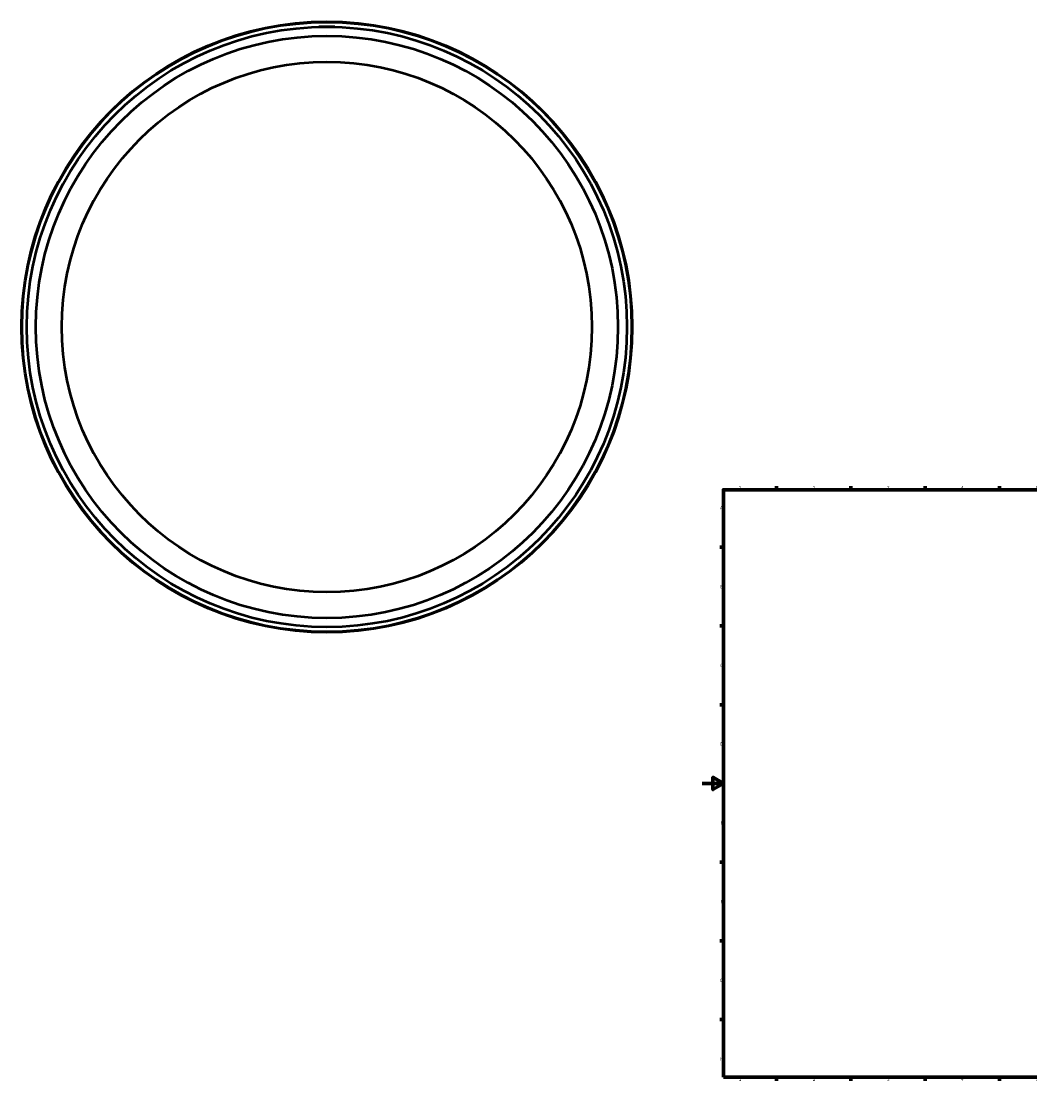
# Model space of a CAD drawing. Header units: millimetres. Extents: x -642 to 2108, y -966 to 2559.
# Tile 1 of 7: x -642 to 309, y 0 to 1015. Entities that reach past the tile are written whole.
import ezdxf

# ---------------------------------------------------------------- set-up
doc = ezdxf.new("R2010")
doc.units = ezdxf.units.MM
for name, color, linetype, lineweight in [('Border (ANSI)', 7, 'Continuous', 70), ('Visible (ANSI)', 7, 'Continuous', 50), ('Visible Narrow (ANSI)', 7, 'Continuous', 35)]:
    doc.layers.add(name, color=color, linetype=linetype, lineweight=lineweight)
doc.styles.add('Note Text (ANSI)', font='tahoma.ttf')

# ---------------------------------------------------------------- blocks, each defined once
blk = doc.blocks.new('Borders Default Border')
at = {"layer": 'Border (ANSI)'}
for p, q in [((70.1, 574), (70.1, 577.4)), ((140.2, 574), (140.2, 577.4)), ((210.2, 574), (210.2, 577.4)), ((280.3, 574), (280.3, 577.4)), ((350.4, 574), (350.4, 577.4)), ((490.6, 574), (490.6, 577.4)), ((560.7, 574), (560.7, 577.4)), ((630.8, 574), (630.8, 577.4)), ((700.8, 574), (700.8, 577.4)), ((770.9, 574), (770.9, 577.4)), ((20, 519.7), (16.6, 519.7)), ((821, 519.7), (824.4, 519.7)), ((20, 445.5), (16.6, 445.5)), ((821, 445.5), (824.4, 445.5)), ((20, 371.2), (16.6, 371.2)), ((821, 371.2), (824.4, 371.2)), ((20, 222.7), (16.6, 222.7)), ((821, 222.7), (824.4, 222.7)), ((20, 148.5), (16.6, 148.5)), ((821, 148.5), (824.4, 148.5)), ((20, 74.3), (16.6, 74.3)), ((821, 74.3), (824.4, 74.3)), ((70.1, 20), (70.1, 16.6)), ((140.2, 20), (140.2, 16.6)), ((210.2, 20), (210.2, 16.6)), ((280.3, 20), (280.3, 16.6)), ((350.4, 20), (350.4, 16.6)), ((490.6, 20), (490.6, 16.6)), ((560.7, 20), (560.7, 16.6)), ((630.8, 20), (630.8, 16.6)), ((700.8, 20), (700.8, 16.6)), ((770.9, 20), (770.9, 16.6))]:
    blk.add_line(p, q, dxfattribs=at)
at = {"layer": 'Border (ANSI)', "flags": 128}
for points in [[(420.5, 594), (420.5, 574), (414.7, 584), (426.3, 584), (420.5, 574)], [(20, 20), (20, 574), (821, 574), (821, 20), (20, 20)], [(0, 297), (20, 297), (10, 302.8), (10, 291.2), (20, 297)], [(841, 297), (821, 297), (831, 302.8), (831, 291.2), (821, 297)], [(420.5, 0), (420.5, 20), (414.7, 10), (426.3, 10), (420.5, 20)]]:
    blk.add_lwpolyline(points, dxfattribs=at)
at = {"layer": 'Border (ANSI)', "color": 230, "true_color": 0xff0080, "char_height": 3.05, "attachment_point": 7, "style": 'Note Text (ANSI)'}
for s, insert in [('1', (34.4, 574.4)), ('2', (104.2, 574.4)), ('3', (174.3, 574.3)), ('4', (244.2, 574.4)), ('5', (314.5, 574.3)), ('6', (384.5, 574.3)), ('7', (454.6, 574.4)), ('8', (524.6, 574.3)), ('9', (594.7, 574.3)), ('10', (664, 574.3)), ('11', (734, 574.4)), ('12', (804.1, 574.4)), ('A', (16.8, 555.4)), ('A', (821.6, 555.4)), ('B', (17.1, 481.1)), ('B', (822, 481.1)), ('C', (17, 406.8)), ('C', (821.8, 406.8)), ('D', (17, 332.6)), ('D', (821.8, 332.6)), ('E', (17.2, 258.4)), ('E', (822.1, 258.4)), ('F', (17.3, 184.1)), ('F', (822.1, 184.1)), ('G', (16.8, 109.8)), ('G', (821.7, 109.8)), ('H', (17, 35.6)), ('H', (821.8, 35.6)), ('1', (34.4, 16.6)), ('2', (104.2, 16.6)), ('3', (174.3, 16.5)), ('4', (244.2, 16.6)), ('5', (314.5, 16.5)), ('6', (384.5, 16.5)), ('7', (454.6, 16.6)), ('8', (524.6, 16.5)), ('9', (594.7, 16.5)), ('10', (664, 16.5)), ('11', (734, 16.6)), ('12', (804.1, 16.6))]:
    blk.add_mtext(s, dxfattribs=dict(at, insert=insert))

msp = doc.modelspace()

# ---------------------------------------------------------------- linework, layer by layer
at = {"layer": 'Visible (ANSI)'}
for p, q in [((-354.041, 1010.427), (-361.541, 1010.427)), ((-361.541, 1010.328), (-361.541, 1010.427)), ((-346.541, 1010.427), (-354.041, 1010.427)), ((-346.541, 1010.328), (-346.541, 1010.427))]:
    msp.add_line(p, q, dxfattribs=at)
for radius in [288, 283, 274.51, 250]:
    msp.add_circle((-354.041, 727.427), radius, dxfattribs=at)
at = {"layer": 'Visible Narrow (ANSI)'}
msp.add_circle((-354.041, 727.427), 287.156, dxfattribs=at)

# ---------------------------------------------------------------- block references
msp.add_blockref('Borders Default Border', (0, 0))

doc.saveas('drawing.dxf')
